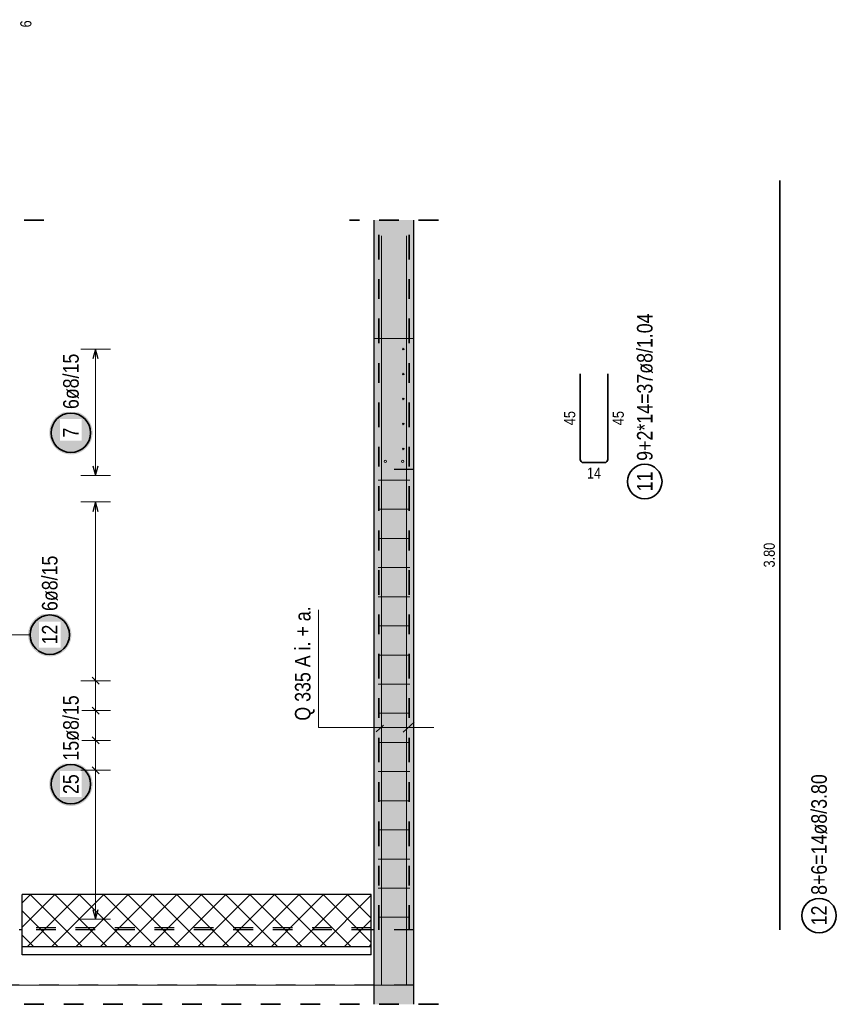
# Model space of a CAD drawing. Header units: millimetres. Extents: x -9.8 to 33.5, y 0 to 31.
# Tile 7 of 26: x 5.4 to 9.5, y 6.1 to 11.1. Entities that reach past the tile are written whole.
import ezdxf

# ---------------------------------------------------------------- set-up
doc = ezdxf.new("R2010")
doc.units = ezdxf.units.MM
doc.linetypes.add('DASHDOT', pattern=[1, 0.5, -0.25, 0, -0.25])
doc.linetypes.add('HIDDEN', pattern=[0.375, 0.25, -0.125])
doc.layers.add('nplo', color=7, linetype='Continuous', lineweight=20)
doc.styles.add('Arial Narrow', font='ARIALN.TTF')
doc.linetypes.add('STRAKON_Linetype_13', pattern='A,15,[130,ltypeshp.shx,S=1.875,R=-30,X=0,Y=0],-1.875,[130,ltypeshp.shx,S=1.875,R=-30,X=0,Y=0]', length=16.875)

msp = doc.modelspace()

# ---------------------------------------------------------------- hatches: boundary and pattern name
at = {"lineweight": 13, "true_color": 0xd7ffd7}
for points in [[(7.3883, 6.5028), (7.3883, 10.1028), (7.1883, 10.1028), (7.1883, 6.5028)], [(7.1883, 6.1257), (7.3883, 6.1257), (7.3883, 6.5028), (7.1883, 6.5028)]]:
    msp.add_hatch(color=254, dxfattribs=at).paths.add_polyline_path(points)
at = {"lineweight": 25, "true_color": 0xffffff}
for points in [[(5.76, 9.0242), (5.7599, 9.028), (5.7597, 9.0318), (5.7594, 9.0357), (5.7589, 9.0395), (5.7583, 9.0433), (5.7576, 9.047), (5.7567, 9.0508), (5.7557, 9.0545), (5.7546, 9.0582), (5.7534, 9.0618), (5.752, 9.0654), (5.7505, 9.0689), (5.7489, 9.0724), (5.7471, 9.0758), (5.7453, 9.0792), (5.7433, 9.0825), (5.7412, 9.0857), (5.739, 9.0888), (5.7367, 9.0919), (5.7343, 9.0949), (5.7317, 9.0978), (5.7291, 9.1006), (5.7264, 9.1033), (5.7236, 9.1059), (5.7207, 9.1084), (5.7177, 9.1108), (5.7147, 9.1132), (5.7115, 9.1154), (5.7083, 9.1175), (5.705, 9.1194), (5.7016, 9.1213), (5.6982, 9.123), (5.6947, 9.1247), (5.6912, 9.1262), (5.6876, 9.1275), (5.684, 9.1288), (5.6803, 9.1299), (5.6766, 9.1309), (5.6729, 9.1318), (5.6691, 9.1325), (5.6653, 9.1331), (5.6615, 9.1336), (5.6577, 9.1339), (5.6538, 9.1341), (5.65, 9.1342), (5.6462, 9.1341), (5.6423, 9.1339), (5.6385, 9.1336), (5.6347, 9.1331), (5.6309, 9.1325), (5.6271, 9.1318), (5.6234, 9.1309), (5.6197, 9.1299), (5.616, 9.1288), (5.6124, 9.1275), (5.6088, 9.1262), (5.6053, 9.1247), (5.6018, 9.123), (5.5984, 9.1213), (5.595, 9.1194), (5.5917, 9.1175), (5.5885, 9.1154), (5.5853, 9.1132), (5.5823, 9.1108), (5.5793, 9.1084), (5.5764, 9.1059), (5.5736, 9.1033), (5.5709, 9.1006), (5.5683, 9.0978), (5.5657, 9.0949), (5.5633, 9.0919), (5.561, 9.0888), (5.5588, 9.0857), (5.5567, 9.0825), (5.5547, 9.0792), (5.5529, 9.0758), (5.5511, 9.0724), (5.5495, 9.0689), (5.548, 9.0654), (5.5466, 9.0618), (5.5454, 9.0582), (5.5443, 9.0545), (5.5433, 9.0508), (5.5424, 9.047), (5.5417, 9.0433), (5.5411, 9.0395), (5.5406, 9.0357), (5.5403, 9.0318), (5.5401, 9.028), (5.54, 9.0242), (5.5401, 9.0203), (5.5403, 9.0165), (5.5406, 9.0127), (5.5411, 9.0089), (5.5417, 9.0051), (5.5424, 9.0013), (5.5433, 8.9976), (5.5443, 8.9938), (5.5454, 8.9902), (5.5466, 8.9865), (5.548, 8.983), (5.5495, 8.9794), (5.5511, 8.9759), (5.5529, 8.9725), (5.5547, 8.9692), (5.5567, 8.9659), (5.5588, 8.9627), (5.561, 8.9595), (5.5633, 8.9564), (5.5657, 8.9535), (5.5683, 8.9506), (5.5709, 8.9478), (5.5736, 8.945), (5.5764, 8.9424), (5.5793, 8.9399), (5.5823, 8.9375), (5.5853, 8.9352), (5.5885, 8.933), (5.5917, 8.9309), (5.595, 8.9289), (5.5984, 8.927), (5.6018, 8.9253), (5.6053, 8.9237), (5.6088, 8.9222), (5.6124, 8.9208), (5.616, 8.9195), (5.6197, 8.9184), (5.6234, 8.9174), (5.6271, 8.9166), (5.6309, 8.9158), (5.6347, 8.9152), (5.6385, 8.9148), (5.6423, 8.9144), (5.6462, 8.9142), (5.65, 8.9142), (5.6538, 8.9142), (5.6577, 8.9144), (5.6615, 8.9148), (5.6653, 8.9152), (5.6691, 8.9158), (5.6729, 8.9166), (5.6766, 8.9174), (5.6803, 8.9184), (5.684, 8.9195), (5.6876, 8.9208), (5.6912, 8.9222), (5.6947, 8.9237), (5.6982, 8.9253), (5.7016, 8.927), (5.705, 8.9289), (5.7083, 8.9309), (5.7115, 8.933), (5.7147, 8.9352), (5.7177, 8.9375), (5.7207, 8.9399), (5.7236, 8.9424), (5.7264, 8.945), (5.7291, 8.9478), (5.7317, 8.9506), (5.7343, 8.9535), (5.7367, 8.9564), (5.739, 8.9595), (5.7412, 8.9627), (5.7433, 8.9659), (5.7453, 8.9692), (5.7471, 8.9725), (5.7489, 8.9759), (5.7505, 8.9794), (5.752, 8.983), (5.7534, 8.9865), (5.7546, 8.9902), (5.7557, 8.9938), (5.7567, 8.9976), (5.7576, 9.0013), (5.7583, 9.0051), (5.7589, 9.0089), (5.7594, 9.0127), (5.7597, 9.0165)], [(5.6526, 8), (5.6525, 8.0038), (5.6523, 8.0077), (5.6519, 8.0115), (5.6515, 8.0153), (5.6509, 8.0191), (5.6501, 8.0229), (5.6493, 8.0266), (5.6483, 8.0303), (5.6472, 8.034), (5.6459, 8.0376), (5.6445, 8.0412), (5.643, 8.0447), (5.6414, 8.0482), (5.6397, 8.0516), (5.6378, 8.055), (5.6358, 8.0583), (5.6337, 8.0615), (5.6315, 8.0647), (5.6292, 8.0677), (5.6268, 8.0707), (5.6243, 8.0736), (5.6217, 8.0764), (5.619, 8.0791), (5.6162, 8.0817), (5.6133, 8.0843), (5.6103, 8.0867), (5.6072, 8.089), (5.6041, 8.0912), (5.6008, 8.0933), (5.5976, 8.0953), (5.5942, 8.0971), (5.5908, 8.0989), (5.5873, 8.1005), (5.5838, 8.102), (5.5802, 8.1034), (5.5765, 8.1046), (5.5729, 8.1057), (5.5692, 8.1067), (5.5654, 8.1076), (5.5617, 8.1083), (5.5579, 8.1089), (5.554, 8.1094), (5.5502, 8.1097), (5.5464, 8.1099), (5.5426, 8.11), (5.5387, 8.1099), (5.5349, 8.1097), (5.5311, 8.1094), (5.5272, 8.1089), (5.5234, 8.1083), (5.5197, 8.1076), (5.5159, 8.1067), (5.5122, 8.1057), (5.5086, 8.1046), (5.5049, 8.1034), (5.5013, 8.102), (5.4978, 8.1005), (5.4943, 8.0989), (5.4909, 8.0971), (5.4876, 8.0953), (5.4843, 8.0933), (5.481, 8.0912), (5.4779, 8.089), (5.4748, 8.0867), (5.4718, 8.0843), (5.4689, 8.0817), (5.4661, 8.0791), (5.4634, 8.0764), (5.4608, 8.0736), (5.4583, 8.0707), (5.4559, 8.0677), (5.4536, 8.0647), (5.4514, 8.0615), (5.4493, 8.0583), (5.4473, 8.055), (5.4454, 8.0516), (5.4437, 8.0482), (5.4421, 8.0447), (5.4406, 8.0412), (5.4392, 8.0376), (5.4379, 8.034), (5.4368, 8.0303), (5.4358, 8.0266), (5.435, 8.0229), (5.4342, 8.0191), (5.4336, 8.0153), (5.4332, 8.0115), (5.4328, 8.0077), (5.4326, 8.0038), (5.4326, 8), (5.4326, 7.9962), (5.4328, 7.9923), (5.4332, 7.9885), (5.4336, 7.9847), (5.4342, 7.9809), (5.435, 7.9771), (5.4358, 7.9734), (5.4368, 7.9697), (5.4379, 7.966), (5.4392, 7.9624), (5.4406, 7.9588), (5.4421, 7.9553), (5.4437, 7.9518), (5.4454, 7.9484), (5.4473, 7.945), (5.4493, 7.9417), (5.4514, 7.9385), (5.4536, 7.9353), (5.4559, 7.9323), (5.4583, 7.9293), (5.4608, 7.9264), (5.4634, 7.9236), (5.4661, 7.9209), (5.4689, 7.9183), (5.4718, 7.9157), (5.4748, 7.9133), (5.4779, 7.911), (5.481, 7.9088), (5.4843, 7.9067), (5.4876, 7.9047), (5.4909, 7.9029), (5.4943, 7.9011), (5.4978, 7.8995), (5.5013, 7.898), (5.5049, 7.8966), (5.5086, 7.8954), (5.5122, 7.8943), (5.5159, 7.8933), (5.5197, 7.8924), (5.5234, 7.8917), (5.5272, 7.8911), (5.5311, 7.8906), (5.5349, 7.8903), (5.5387, 7.8901), (5.5426, 7.89), (5.5464, 7.8901), (5.5502, 7.8903), (5.554, 7.8906), (5.5579, 7.8911), (5.5617, 7.8917), (5.5654, 7.8924), (5.5692, 7.8933), (5.5729, 7.8943), (5.5765, 7.8954), (5.5802, 7.8966), (5.5838, 7.898), (5.5873, 7.8995), (5.5908, 7.9011), (5.5942, 7.9029), (5.5976, 7.9047), (5.6008, 7.9067), (5.6041, 7.9088), (5.6072, 7.911), (5.6103, 7.9133), (5.6133, 7.9157), (5.6162, 7.9183), (5.619, 7.9209), (5.6217, 7.9236), (5.6243, 7.9264), (5.6268, 7.9293), (5.6292, 7.9323), (5.6315, 7.9353), (5.6337, 7.9385), (5.6358, 7.9417), (5.6378, 7.945), (5.6397, 7.9484), (5.6414, 7.9518), (5.643, 7.9553), (5.6445, 7.9588), (5.6459, 7.9624), (5.6472, 7.966), (5.6483, 7.9697), (5.6493, 7.9734), (5.6501, 7.9771), (5.6509, 7.9809), (5.6515, 7.9847), (5.6519, 7.9885), (5.6523, 7.9923)], [(5.76, 7.2415), (5.7599, 7.2453), (5.7597, 7.2491), (5.7594, 7.253), (5.7589, 7.2568), (5.7583, 7.2606), (5.7576, 7.2643), (5.7567, 7.2681), (5.7557, 7.2718), (5.7546, 7.2755), (5.7534, 7.2791), (5.752, 7.2827), (5.7505, 7.2862), (5.7489, 7.2897), (5.7471, 7.2931), (5.7453, 7.2965), (5.7433, 7.2998), (5.7412, 7.303), (5.739, 7.3061), (5.7367, 7.3092), (5.7343, 7.3122), (5.7317, 7.3151), (5.7291, 7.3179), (5.7264, 7.3206), (5.7236, 7.3232), (5.7207, 7.3257), (5.7177, 7.3282), (5.7147, 7.3305), (5.7115, 7.3327), (5.7083, 7.3348), (5.705, 7.3367), (5.7016, 7.3386), (5.6982, 7.3403), (5.6947, 7.342), (5.6912, 7.3435), (5.6876, 7.3448), (5.684, 7.3461), (5.6803, 7.3472), (5.6766, 7.3482), (5.6729, 7.3491), (5.6691, 7.3498), (5.6653, 7.3504), (5.6615, 7.3509), (5.6577, 7.3512), (5.6538, 7.3514), (5.65, 7.3515), (5.6462, 7.3514), (5.6423, 7.3512), (5.6385, 7.3509), (5.6347, 7.3504), (5.6309, 7.3498), (5.6271, 7.3491), (5.6234, 7.3482), (5.6197, 7.3472), (5.616, 7.3461), (5.6124, 7.3448), (5.6088, 7.3435), (5.6053, 7.342), (5.6018, 7.3403), (5.5984, 7.3386), (5.595, 7.3367), (5.5917, 7.3348), (5.5885, 7.3327), (5.5853, 7.3305), (5.5823, 7.3282), (5.5793, 7.3257), (5.5764, 7.3232), (5.5736, 7.3206), (5.5709, 7.3179), (5.5683, 7.3151), (5.5657, 7.3122), (5.5633, 7.3092), (5.561, 7.3061), (5.5588, 7.303), (5.5567, 7.2998), (5.5547, 7.2965), (5.5529, 7.2931), (5.5511, 7.2897), (5.5495, 7.2862), (5.548, 7.2827), (5.5466, 7.2791), (5.5454, 7.2755), (5.5443, 7.2718), (5.5433, 7.2681), (5.5424, 7.2643), (5.5417, 7.2606), (5.5411, 7.2568), (5.5406, 7.253), (5.5403, 7.2491), (5.5401, 7.2453), (5.54, 7.2415), (5.5401, 7.2376), (5.5403, 7.2338), (5.5406, 7.23), (5.5411, 7.2262), (5.5417, 7.2224), (5.5424, 7.2186), (5.5433, 7.2149), (5.5443, 7.2112), (5.5454, 7.2075), (5.5466, 7.2039), (5.548, 7.2003), (5.5495, 7.1967), (5.5511, 7.1933), (5.5529, 7.1898), (5.5547, 7.1865), (5.5567, 7.1832), (5.5588, 7.18), (5.561, 7.1768), (5.5633, 7.1737), (5.5657, 7.1708), (5.5683, 7.1679), (5.5709, 7.1651), (5.5736, 7.1623), (5.5764, 7.1597), (5.5793, 7.1572), (5.5823, 7.1548), (5.5853, 7.1525), (5.5885, 7.1503), (5.5917, 7.1482), (5.595, 7.1462), (5.5984, 7.1443), (5.6018, 7.1426), (5.6053, 7.141), (5.6088, 7.1395), (5.6124, 7.1381), (5.616, 7.1369), (5.6197, 7.1357), (5.6234, 7.1347), (5.6271, 7.1339), (5.6309, 7.1331), (5.6347, 7.1325), (5.6385, 7.1321), (5.6423, 7.1317), (5.6462, 7.1315), (5.65, 7.1315), (5.6538, 7.1315), (5.6577, 7.1317), (5.6615, 7.1321), (5.6653, 7.1325), (5.6691, 7.1331), (5.6729, 7.1339), (5.6766, 7.1347), (5.6803, 7.1357), (5.684, 7.1369), (5.6876, 7.1381), (5.6912, 7.1395), (5.6947, 7.141), (5.6982, 7.1426), (5.7016, 7.1443), (5.705, 7.1462), (5.7083, 7.1482), (5.7115, 7.1503), (5.7147, 7.1525), (5.7177, 7.1548), (5.7207, 7.1572), (5.7236, 7.1597), (5.7264, 7.1623), (5.7291, 7.1651), (5.7317, 7.1679), (5.7343, 7.1708), (5.7367, 7.1737), (5.739, 7.1768), (5.7412, 7.18), (5.7433, 7.1832), (5.7453, 7.1865), (5.7471, 7.1898), (5.7489, 7.1933), (5.7505, 7.1967), (5.752, 7.2003), (5.7534, 7.2039), (5.7546, 7.2075), (5.7557, 7.2112), (5.7567, 7.2149), (5.7576, 7.2186), (5.7583, 7.2224), (5.7589, 7.2262), (5.7594, 7.23), (5.7597, 7.2338)]]:
    msp.add_hatch(color=7, dxfattribs=at).paths.add_polyline_path(points)
at = {"lineweight": 13}
h = msp.add_hatch(dxfattribs=at)
h.set_pattern_fill('FT', color=6, scale=0.01, angle=45, style=0, pattern_type=2)
h.set_pattern_definition([(45, (0, 0), (-0.06187184, 0.06187184), []), (135, (0, 0), (-0.06187184, -0.06187184), [])])
h.paths.add_polyline_path([(7.1733, 6.4175), (7.1733, 6.6828), (5.4033, 6.6828), (5.4033, 6.4175)])

# ---------------------------------------------------------------- linework, layer by layer
at = {"color": 2, "linetype": 'Continuous', "lineweight": 35}
for p, q in [((9.244, 6.5028), (9.244, 10.3028)), ((8.2322, 9.3228), (8.2322, 8.8888)), ((8.3722, 8.8888), (8.3722, 9.3228)), ((8.2482, 8.8728), (8.3562, 8.8728))]:
    msp.add_line(p, q, dxfattribs=at)
at = {"color": 2, "linetype": 'HIDDEN', "lineweight": 35, "ltscale": 0.25}
for p, q in [((5.5133, 10.1028), (2.8633, 10.1028)), ((7.5133, 10.1028), (7.0633, 10.1028)), ((7.5133, 6.1257), (2.8633, 6.1257))]:
    msp.add_line(p, q, dxfattribs=at)
at = {"color": 3, "linetype": 'Continuous', "lineweight": 25}
for p, q in [((7.1883, 6.5028), (7.1883, 10.1028)), ((7.3883, 6.5028), (7.3883, 10.1028)), ((5.775, 9.4488), (5.7616, 9.3988)), ((5.7884, 9.3988), (5.775, 9.4488)), ((5.7616, 8.8568), (5.775, 8.8068)), ((5.775, 8.8068), (5.7884, 8.8568)), ((5.775, 8.6738), (5.7616, 8.6238)), ((5.7884, 8.6238), (5.775, 8.6738)), ((5.7927, 7.7488), (5.7573, 7.7842)), ((5.7927, 7.5976), (5.7573, 7.6329)), ((5.7927, 7.4464), (5.7573, 7.4817)), ((5.7927, 7.2952), (5.7573, 7.3305)), ((7.1733, 6.6828), (5.4033, 6.6828)), ((5.4033, 6.4175), (5.4033, 6.6828)), ((7.1733, 6.4175), (7.1733, 6.6828)), ((5.7616, 6.6068), (5.775, 6.5568)), ((5.775, 6.5568), (5.7884, 6.6068)), ((5.4033, 6.5028), (5.3883, 6.5028)), ((7.1883, 6.5028), (7.1733, 6.5028)), ((7.1883, 6.1257), (7.1883, 6.5028)), ((7.3883, 6.1257), (7.3883, 6.5028)), ((7.1733, 6.4175), (5.4033, 6.4175)), ((5.4033, 6.3774), (5.4033, 6.4175)), ((7.1733, 6.3774), (7.1733, 6.4175)), ((7.1733, 6.3774), (5.4033, 6.3774))]:
    msp.add_line(p, q, dxfattribs=at)
at = {"color": 2, "linetype": 'DASHDOT', "lineweight": 35, "ltscale": 0.25}
for p, q in [((7.2113, 6.5028), (7.2113, 10.1028)), ((7.3653, 6.5028), (7.3653, 10.1028))]:
    msp.add_line(p, q, dxfattribs=at)
at = {"color": 6, "linetype": 'STRAKON_Linetype_13', "lineweight": 13, "ltscale": 0.01}
for p, q in [((7.1883, 9.5028), (7.3883, 9.5028)), ((2.9883, 6.2228), (7.3883, 6.2228))]:
    msp.add_line(p, q, dxfattribs=at)
at = {"color": 5, "linetype": 'Continuous', "lineweight": 18}
for p, q in [((5.85, 9.4488), (5.7, 9.4488)), ((5.775, 9.4488), (5.775, 8.8068)), ((5.7, 8.8068), (5.85, 8.8068)), ((5.85, 8.6738), (5.7, 8.6738)), ((5.775, 8.6738), (5.775, 6.5568)), ((6.9062, 7.5294), (6.9062, 8.1259)), ((5.4426, 8), (5.1443, 8)), ((5.85, 7.7665), (5.7, 7.7665)), ((5.85, 7.6153), (5.7, 7.6153)), ((7.1984, 7.5075), (7.235, 7.5419)), ((7.3339, 7.5053), (7.3898, 7.5569)), ((7.4894, 7.5294), (6.9062, 7.5294)), ((5.85, 7.464), (5.7, 7.464)), ((5.85, 7.3128), (5.7, 7.3128)), ((5.7, 6.5568), (5.85, 6.5568))]:
    msp.add_line(p, q, dxfattribs=at)
at = {"color": 3, "linetype": 'HIDDEN', "lineweight": 25, "ltscale": 0.25}
for p, q in [((7.3883, 8.8378), (7.1883, 8.8378)), ((7.1733, 6.5128), (5.4033, 6.5128)), ((7.1733, 6.5028), (5.4033, 6.5028)), ((7.3883, 6.5028), (7.1883, 6.5028)), ((7.1883, 6.2228), (2.9883, 6.2228)), ((7.3883, 6.2228), (7.1883, 6.2228))]:
    msp.add_line(p, q, dxfattribs=at)
at = {"color": 2, "linetype": 'Continuous', "lineweight": 35}
for centre, radius in [((5.65, 9.0242), 0.1), ((8.5597, 8.7767), 0.0875), ((5.5426, 8), 0.1), ((5.65, 7.2415), 0.1), ((9.4435, 6.5755), 0.0875)]:
    msp.add_circle(centre, radius, dxfattribs=at)
for centre, start, end in [((8.2482, 8.8888), 180, 270), ((8.3562, 8.8888), 270, 0)]:
    msp.add_arc(centre, 0.016, start, end, dxfattribs=at)
at = {"layer": 'nplo', "color": 9, "linetype": 'Continuous', "lineweight": 0}
for p, q in [((7.2243, 6.2228), (7.2243, 10.0228)), ((7.3523, 6.2228), (7.3523, 10.0228)), ((7.2083, 8.7838), (7.3683, 8.7838)), ((7.2083, 8.636), (7.3683, 8.636)), ((7.2083, 8.4882), (7.3683, 8.4882)), ((7.2083, 8.3404), (7.3683, 8.3404)), ((7.2083, 8.1926), (7.3683, 8.1926)), ((7.2083, 8.0448), (7.3683, 8.0448)), ((7.2083, 7.897), (7.3683, 7.897)), ((7.2083, 7.7492), (7.3683, 7.7492)), ((7.2083, 7.6014), (7.3683, 7.6014)), ((7.2083, 7.4536), (7.3683, 7.4536)), ((7.2083, 7.3058), (7.3683, 7.3058)), ((7.2083, 7.158), (7.3683, 7.158)), ((7.2083, 7.0102), (7.3683, 7.0102)), ((7.2083, 6.8624), (7.3683, 6.8624)), ((7.2083, 6.7146), (7.3683, 6.7146)), ((7.2083, 6.5668), (7.3683, 6.5668))]:
    msp.add_line(p, q, dxfattribs=at)
for centre, radius in [((7.3354, 9.4488), 0.004), ((7.3354, 9.4488), 0.004), ((7.3354, 9.322), 0.004), ((7.3354, 9.322), 0.004), ((7.3354, 9.1953), 0.004), ((7.3354, 9.1953), 0.004), ((7.3354, 9.0685), 0.004), ((7.3354, 9.0685), 0.004), ((7.3354, 8.9418), 0.004), ((7.3354, 8.9418), 0.004), ((7.2443, 8.8788), 0.006), ((7.2443, 8.8788), 0.006), ((7.3323, 8.8788), 0.006), ((7.3323, 8.8788), 0.006)]:
    msp.add_circle(centre, radius, dxfattribs=at)

# ---------------------------------------------------------------- texts
at = {"color": 2, "lineweight": 35, "style": 'Arial Narrow'}
msp.add_text('Q 335 A i. + a.', height=0.07875, rotation=90, dxfattribs=at).set_placement((6.8647, 7.5641))
at = {"color": 3, "lineweight": 25, "attachment_point": 1, "rotation": 90, "line_spacing_factor": 0.9, "style": 'Arial Narrow'}
for s, insert, char_height in [('6', (5.3933, 11.0795), 0.0563), ('45', (8.1509, 9.0623), 0.05625), ('45', (8.3972, 9.0623), 0.05625), ('3.80', (9.1628, 8.3409), 0.05625)]:
    msp.add_mtext(s, dxfattribs=dict(at, insert=insert, char_height=char_height))
at = {"color": 2, "lineweight": 35, "char_height": 0.07875, "attachment_point": 1, "rotation": 90, "line_spacing_factor": 0.9, "style": 'Arial Narrow'}
for s, insert in [('9+2*14=37ø8/1.04', (8.5203, 8.8817)), ('11', (8.5203, 8.7271)), ('8+6=14ø8/3.80', (9.4041, 6.6805)), ('12', (9.4041, 6.5259))]:
    msp.add_mtext(s, dxfattribs=dict(at, insert=insert))
at = {"color": 3, "lineweight": 25, "insert": (8.2667, 8.8478), "char_height": 0.05625, "attachment_point": 1, "line_spacing_factor": 0.9, "style": 'Arial Narrow'}
msp.add_mtext('14', dxfattribs=at)

# ---------------------------------------------------------------- next in the draw order: texts
at = {"color": 2, "lineweight": 35, "attachment_point": 1, "rotation": 90, "line_spacing_factor": 0.9, "style": 'Arial Narrow', "bg_fill": 3, "box_fill_scale": 1.2, "bg_fill_color": 256, "bg_fill_true_color": 13158600, "bg_fill_transparency": 0}
for s, insert, char_height in [('6ø8/15', (5.6106, 9.1442), 0.07875), ('7', (5.6106, 8.9994), 0.0788), ('6ø8/15', (5.5032, 8.12), 0.07875), ('12', (5.5032, 7.9504), 0.07875), ('15ø8/15', (5.6106, 7.3615), 0.07875), ('25', (5.6106, 7.1919), 0.07875)]:
    msp.add_mtext(s, dxfattribs=dict(at, insert=insert, char_height=char_height))

doc.saveas('drawing.dxf')
